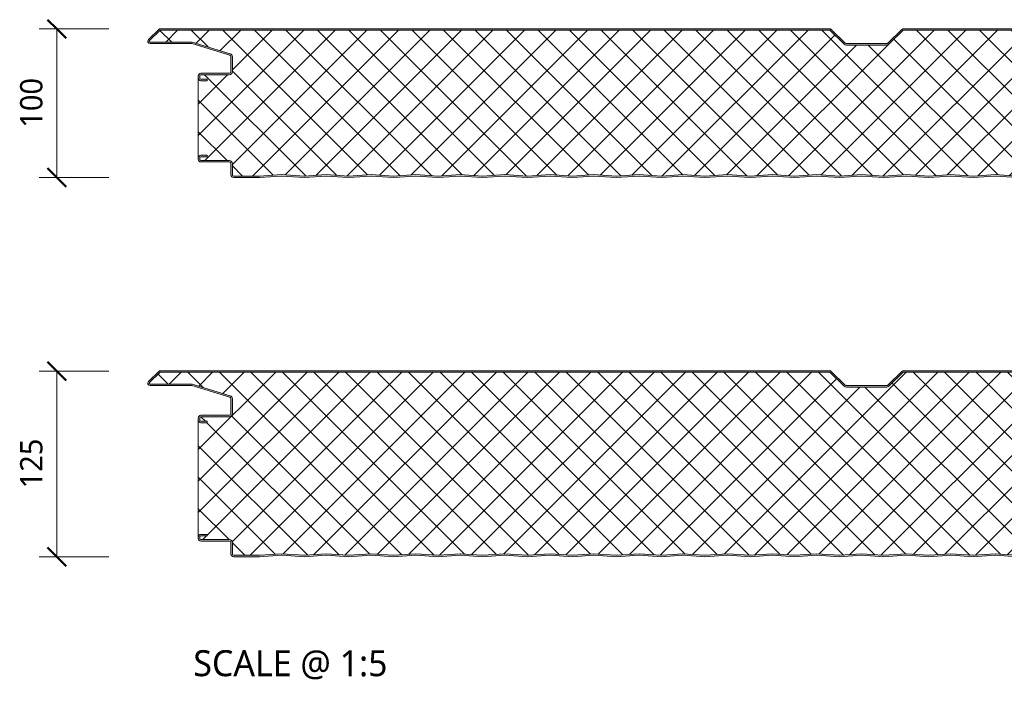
# Model space of a CAD drawing. Header units: millimetres. Extents: x 12686 to 20863, y -5950 to 1224.
# Tile 1 of 10: x 12686 to 13349, y -5950 to -5503. Entities that reach past the tile are written whole.
import ezdxf

# ---------------------------------------------------------------- set-up
doc = ezdxf.new("R2010")
doc.units = ezdxf.units.MM
for name, color, linetype, lineweight in [('A-ANNO-DIMS', 211, 'Continuous', 9), ('A-ANNO-DIMS-5', 211, 'Continuous', 9), ('A-DETL-GENF', 92, 'Continuous', 13), ('G-ANNO-TEXT', 231, 'Continuous', 9)]:
    doc.layers.add(name, color=color, linetype=linetype, lineweight=lineweight)
doc.styles.add('Yu Gothic', font='Yu Gothic.ttf', dxfattribs={"height": 15})
doc.styles.add('Yu Gothic_1', font='Yu Gothic.ttf', dxfattribs={"height": 17.5})
doc.dimstyles.new('Diagonal', dxfattribs={"dimscale": 304.8, "dimtxt": 17.413553, "dimasz": 0.04101, "dimexe": 0.03937, "dimexo": 0.024606, "dimgap": 0.024606, "dimtad": 1, "dimdec": 0, "dimzin": 0, "dimdsep": 46, "dimtxsty": 'Yu Gothic', "dimblk1": 'OBLIQUE', "dimblk2": 'OBLIQUE', "dimsah": 1, "dimcen": 0.09, "dimazin": 0, "dimtfac": 1, "dimtdec": 4, "dimtix": 1, "dimtmove": 0, "dimatfit": 3, "dimfxl": 1, "dimtvp": 1, "dimtfill": 1, "dimtolj": 1, "dimtzin": 0, "dimarcsym": 2})

# ---------------------------------------------------------------- blocks, each defined once
blk = doc.blocks.new('HFX 1000 - 1 RIB - SATINLINE - HFX 1000 100mm - 1 RIB - SATINLINE-4428274-ALL PANELS 3')
at = {"layer": 'A-DETL-GENF'}
h = blk.add_hatch(color=256, dxfattribs=at)
h.paths.add_polyline_path([(619.08, -0.04), (634.93, 0.97), (649.57, -0.01), (664.01, 0.96), (678.87, -0.04), (694.37, 0.99), (709.28, -0.01), (724.37, 0.99), (739.14, 0), (754.09, 0.99), (769, -0.01), (784.37, 0.97), (799.28, -0.03), (814.93, 0.97), (829.57, -0.01), (844.01, 0.96), (858.87, -0.04), (874.65, 0.97), (889.28, -0.01), (904.37, 0.99), (919.14, 0), (934.09, 0.99), (949, -0.01), (964.09, 0.99), (979.2, 0), (996.6, 0.05), (997, 0.19), (997.27, 0.34), (997.57, 0.63), (997.82, 1), (997.96, 1.43), (998, 1.86), (998, 5.96), (997.9, 6.52), (997.76, 6.86), (997.48, 7.23), (997, 7.57), (993.22, 9.75), (992.73, 9.94), (992.32, 9.99), (978.89, 10.04), (978.6, 10.16), (978.35, 10.35), (978.16, 10.59), (978.04, 10.88), (978, 11.19), (978, 13.19), (977.94, 13.66), (977.76, 14.09), (977.48, 14.47), (977, 14.79), (976.67, 14.93), (975.92, 14.99), (972, 14.99), (972, 13.99), (976.41, 13.97), (976.77, 13.76), (976.98, 13.4), (977, 13.19), (977, 11.19), (977.08, 10.63), (977.3, 10.09), (977.65, 9.64), (978.1, 9.29), (978.63, 9.07), (979.2, 8.99), (992.54, 8.99), (996.77, 6.52), (996.98, 6.16), (997, 5.96), (996.98, 1.61), (996.8, 1.27), (996.49, 1.05), (996.12, 1), (978.1, 1.05), (964, 2), (948.86, 1), (934, 2), (919.14, 1), (904.28, 2), (889.28, 0.99), (874.28, 2), (858.45, 0.99), (844.01, 1.96), (829.57, 0.99), (814.57, 2), (799, 0.99), (784, 2), (768.86, 1), (754, 2), (739.14, 1), (724.28, 2), (709.14, 1), (694.28, 2), (678.45, 0.99), (664.01, 1.96), (649.57, 0.99), (634.57, 2), (618.87, 0.97), (604.14, 1.96), (589.7, 0.99), (574.7, 2), (559.14, 0.99), (544.14, 2), (529, 1), (514.14, 2), (499.28, 1), (484.42, 2), (469.28, 1), (454.42, 2), (438.94, 0.97), (424.14, 1.96), (409.35, 0.97), (394, 2), (379.14, 1), (364.28, 2), (349.28, 0.99), (334.28, 2), (318.45, 0.99), (304.01, 1.96), (289.57, 0.99), (274.57, 2), (259.08, 0.96), (244.14, 1.96), (229.7, 0.99), (214.7, 2), (199, 1), (184.14, 2), (169, 1), (154.14, 2), (139.28, 1), (124.42, 2), (109.42, 0.99), (94.42, 2), (78.94, 0.97), (64.14, 1.96), (48.97, 1), (34, 2), (19.11, 1), (1.59, 1.02), (1.23, 1.23), (1.03, 1.59), (1, 1.8), (1, 9.3), (0.93, 9.86), (0.71, 10.4), (0.36, 10.85), (-0.1, 11.2), (-0.63, 11.42), (-1.2, 11.5), (-20.41, 11.52), (-20.77, 11.73), (-20.97, 12.09), (-21, 12.3), (-20.97, 13.4), (-20.77, 13.76), (-20.41, 13.97), (-20.2, 14), (-16, 14), (-16, 15), (-20.41, 14.97), (-20.67, 14.93), (-21.1, 14.75), (-21.47, 14.47), (-21.76, 14.1), (-21.94, 13.66), (-22, 13.2), (-21.98, 12.18), (-21.9, 11.73), (-21.76, 11.4), (-21.47, 11.02), (-21, 10.7), (-20.67, 10.56), (-20.2, 10.5), (-0.89, 10.45), (-0.6, 10.33), (-0.35, 10.14), (-0.16, 9.9), (-0.04, 9.61), (0, 9.3), (0, 1.8), (0.06, 1.33), (0.36, 0.75), (0.53, 0.52), (1, 0.2), (1.33, 0.06), (1.8, 0), (19.14, 0), (34.05, 1), (49.35, -0.03), (64.14, 0.96), (79, -0.04), (94.51, 0.99), (109.42, -0.01), (124.51, 0.99), (139.28, 0), (154.23, 0.99), (169.14, -0.01), (184.51, 0.97), (199.42, -0.03), (214.79, 0.99), (229.7, -0.01), (244.16, 0.96), (259.08, -0.04), (274.65, 0.99), (289.57, -0.01), (304.01, 0.96), (318.87, -0.04), (334.37, 0.99), (349.28, -0.01), (364.37, 0.99), (379.14, 0), (394.09, 0.99), (409.35, -0.03), (424.14, 0.96), (439, -0.04), (454.51, 0.99), (469.72, 0.01), (484.76, 0.98), (499.28, 0), (514.23, 0.99), (529.14, -0.01), (544.51, 0.97), (559.42, -0.03), (575.07, 0.97), (589.7, -0.01), (604.16, 0.96), (618.74, -0.02)])
h.paths.add_polyline_path([(-20.2, 65.19), (-16, 65.19), (-16, 66.19), (-20.41, 66.22), (-20.77, 66.42), (-20.97, 66.78), (-21, 66.99), (-20.97, 68.6), (-20.77, 68.96), (-20.41, 69.16), (-20.2, 69.19), (-1.2, 69.19), (-0.63, 69.26), (-0.1, 69.48), (0.36, 69.83), (0.71, 70.29), (0.93, 70.82), (1, 71.39), (1, 81.26), (0.93, 81.81), (0.72, 82.33), (0.39, 82.78), (-0.05, 83.13), (-0.56, 83.36), (-26.2, 91.19), (-54.54, 91.21), (-54.82, 91.36), (-54.97, 91.61), (-54.99, 91.86), (-54.88, 92.13), (-54.49, 92.54), (-47.66, 99.19), (402.99, 99.19), (412.62, 89.81), (413.07, 89.47), (413.59, 89.26), (414.15, 89.19), (441.17, 89.19), (441.73, 89.26), (442.26, 89.47), (442.71, 89.81), (452.34, 99.19), (902.99, 99.19), (912.62, 89.81), (913.07, 89.47), (913.59, 89.26), (914.15, 89.19), (951.41, 89.16), (951.77, 88.96), (951.98, 88.6), (952, 88.39), (952, 81.39), (952.08, 80.82), (952.3, 80.29), (952.65, 79.83), (953.1, 79.48), (953.63, 79.26), (954.2, 79.19), (963.35, 79.19), (963.67, 78.83), (964.07, 78.55), (964.52, 78.38), (965, 78.32), (965.48, 78.38), (965.93, 78.55), (966.33, 78.83), (966.65, 79.19), (996.41, 79.16), (996.77, 78.96), (996.98, 78.6), (997, 78.39), (996.98, 74.02), (996.77, 73.66), (996.6, 73.54), (992.54, 71.19), (979.2, 71.19), (978.63, 71.11), (978.1, 70.9), (977.65, 70.55), (977.3, 70.09), (977.08, 69.56), (977, 68.99), (976.98, 66.78), (976.77, 66.42), (976.41, 66.22), (976.2, 66.19), (972, 66.19), (972, 65.19), (976.2, 65.19), (976.67, 65.25), (977.1, 65.43), (977.48, 65.72), (977.76, 66.09), (977.94, 66.52), (978, 66.99), (978.04, 69.3), (978.16, 69.59), (978.35, 69.84), (978.63, 70.04), (978.89, 70.15), (979.2, 70.19), (992.73, 70.24), (992.79, 70.25), (993.22, 70.43), (997.1, 72.67), (997.48, 72.96), (997.76, 73.33), (997.94, 73.76), (998, 74.23), (998, 78.39), (997.94, 78.86), (997.76, 79.29), (997.48, 79.66), (997, 79.99), (996.63, 80.13), (996.04, 80.19), (966.65, 80.14), (966.33, 80.04), (965.76, 79.67), (965.38, 79.4), (964.92, 79.33), (964.48, 79.47), (963.67, 80.04), (963.32, 80.15), (962.95, 80.19), (953.89, 80.23), (953.6, 80.35), (953.35, 80.54), (953.16, 80.79), (953.04, 81.08), (953, 81.39), (953, 88.39), (952.94, 88.86), (952.65, 89.44), (952.48, 89.66), (952, 89.99), (951.67, 90.13), (951.2, 90.19), (913.85, 90.23), (913.56, 90.35), (913.04, 90.79), (903.63, 99.9), (903.37, 100.03), (902.99, 100.15), (902.66, 100.19), (452.34, 100.15), (452.05, 100.07), (451.68, 99.88), (451.41, 99.68), (441.73, 90.33), (441.38, 90.22), (441.17, 90.19), (413.85, 90.23), (413.44, 90.44), (413, 90.83), (403.68, 99.86), (403.44, 100), (402.99, 100.15), (402.66, 100.19), (-47.66, 100.15), (-47.79, 100.13), (-48.22, 99.96), (-48.7, 99.58), (-55.75, 92.64), (-55.91, 92.3), (-55.99, 91.93), (-55.98, 91.55), (-55.88, 91.19), (-55.7, 90.86), (-55.44, 90.58), (-55.13, 90.37), (-54.54, 90.21), (-53.99, 90.19), (-26.2, 90.14), (-0.56, 82.27), (-0.33, 82.09), (-0.15, 81.84), (-0.04, 81.56), (0, 81.26), (-0.04, 71.08), (-0.16, 70.79), (-0.35, 70.54), (-0.63, 70.34), (-0.89, 70.23), (-1.21, 70.19), (-20.41, 70.16), (-20.67, 70.13), (-21.1, 69.95), (-21.47, 69.66), (-21.8, 69.19), (-21.94, 68.86), (-22, 68.39), (-22, 66.99), (-21.94, 66.52), (-21.76, 66.09), (-21.47, 65.72), (-21.1, 65.43), (-20.67, 65.25)])
h = blk.add_hatch(dxfattribs=at)
h.set_pattern_fill('FP_3', color=256, style=0, pattern_type=2)
h.set_pattern_definition([(45, (-12828.428, 5609.747), (-10.606602, 10.606602), []), (135, (-12828.428, 5609.747), (-10.606602, -10.606602), [])])
h.paths.add_polyline_path([(619.08, 0.96), (634.57, 2), (649.57, 0.99), (664.01, 1.96), (678.87, 0.96), (694.28, 2), (709.28, 0.99), (724.28, 2), (739.14, 1), (754, 2), (769, 0.99), (784, 2), (799.28, 0.97), (814.57, 2), (829.57, 0.99), (844.01, 1.96), (858.87, 0.96), (874.28, 2), (889.28, 0.99), (904.28, 2), (919.14, 1), (934, 2), (949, 0.99), (964, 2), (978.9, 1), (996.49, 1.05), (996.8, 1.27), (996.91, 1.43), (997, 1.8), (997, 5.96), (996.9, 6.36), (996.6, 6.65), (992.54, 8.99), (979.2, 8.99), (978.63, 9.07), (978.1, 9.29), (977.65, 9.64), (977.3, 10.09), (977.08, 10.63), (977, 11.19), (977, 13.19), (976.9, 13.59), (976.6, 13.89), (976.2, 13.99), (972, 13.99), (972, 14.99), (976.2, 14.99), (976.67, 14.93), (977.1, 14.75), (977.48, 14.47), (977.76, 14.09), (977.94, 13.66), (978, 13.19), (978, 66.99), (977.94, 66.52), (977.76, 66.09), (977.48, 65.72), (977.1, 65.43), (976.67, 65.25), (976.2, 65.19), (972, 65.19), (972, 66.19), (976.41, 66.22), (976.77, 66.42), (976.9, 66.59), (977, 66.99), (977, 68.99), (977.08, 69.56), (977.3, 70.09), (977.65, 70.55), (978.1, 70.9), (978.63, 71.11), (979.2, 71.19), (992.54, 71.19), (996.77, 73.66), (996.9, 73.83), (997, 74.23), (997, 78.39), (996.9, 78.79), (996.6, 79.08), (996.2, 79.19), (966.65, 79.19), (966.33, 78.83), (965.93, 78.55), (965.48, 78.38), (965, 78.32), (964.52, 78.38), (964.07, 78.55), (963.67, 78.83), (963.35, 79.19), (954.2, 79.19), (953.63, 79.26), (953.1, 79.48), (952.65, 79.83), (952.3, 80.29), (952.08, 80.82), (952, 81.39), (952, 88.39), (951.9, 88.79), (951.6, 89.08), (951.2, 89.19), (914.15, 89.19), (913.59, 89.26), (913.07, 89.47), (912.62, 89.81), (902.99, 99.19), (452.34, 99.19), (442.71, 89.81), (442.26, 89.47), (441.73, 89.26), (441.17, 89.19), (414.15, 89.19), (413.59, 89.26), (413.07, 89.47), (412.62, 89.81), (402.99, 99.19), (-47.66, 99.19), (-54.91, 92.11), (-54.97, 91.98), (-54.95, 91.56), (-54.79, 91.34), (-54.54, 91.21), (-54.4, 91.19), (-26.2, 91.19), (-0.56, 83.36), (-0.05, 83.13), (0.39, 82.78), (0.72, 82.33), (0.93, 81.81), (1, 81.26), (1, 71.39), (0.93, 70.82), (0.71, 70.29), (0.36, 69.83), (-0.1, 69.48), (-0.63, 69.26), (-1.2, 69.19), (-20.41, 69.16), (-20.77, 68.96), (-20.89, 68.79), (-21, 68.39), (-21, 66.99), (-20.89, 66.59), (-20.6, 66.3), (-20.2, 66.19), (-16, 66.19), (-16, 65.19), (-20.2, 65.19), (-20.67, 65.25), (-21.1, 65.43), (-21.47, 65.72), (-21.76, 66.09), (-21.94, 66.52), (-22, 66.99), (-22, 13.2), (-21.94, 13.66), (-21.76, 14.1), (-21.47, 14.47), (-21.1, 14.75), (-20.67, 14.93), (-20.2, 15), (-16, 15), (-16, 14), (-20.41, 13.97), (-20.77, 13.76), (-20.89, 13.6), (-21, 13.2), (-21, 12.3), (-20.89, 11.9), (-20.6, 11.6), (-20.2, 11.5), (-1.2, 11.5), (-0.63, 11.42), (-0.1, 11.2), (0.36, 10.85), (0.71, 10.4), (0.93, 9.86), (1, 9.3), (1, 1.8), (1.11, 1.4), (1.4, 1.1), (1.8, 1), (19.11, 1), (34, 2), (49.35, 0.97), (64.14, 1.96), (79, 0.96), (94.42, 2), (109.42, 0.99), (124.42, 2), (139.28, 1), (154.14, 2), (169.14, 0.99), (184.14, 2), (199.42, 0.97), (214.7, 2), (229.7, 0.99), (244.14, 1.96), (259.08, 0.96), (274.57, 2), (289.57, 0.99), (304.01, 1.96), (318.87, 0.96), (334.28, 2), (349.28, 0.99), (364.28, 2), (379.14, 1), (394, 2), (409.35, 0.97), (424.14, 1.96), (439, 0.96), (454.42, 2), (469.42, 0.99), (484.42, 2), (499.28, 1), (514.14, 2), (529.14, 0.99), (544.14, 2), (559.42, 0.97), (574.7, 2), (589.7, 0.99), (604.14, 1.96)])
for p, q in [((-48.59, 99.68), (-55.51, 92.94)), ((202.66, 100.19), (-47.33, 100.19)), ((402.66, 100.19), (202.66, 100.19)), ((413.32, 90.53), (403.92, 99.68)), ((451.41, 99.68), (442.01, 90.53)), ((652.66, 100.19), (452.66, 100.19)), ((-47.66, 99.19), (-54.82, 92.22)), ((202.66, 99.19), (-47.66, 99.19)), ((402.99, 99.19), (202.66, 99.19)), ((412.62, 89.81), (402.99, 99.19)), ((452.34, 99.19), (442.71, 89.81)), ((652.66, 99.19), (452.34, 99.19)), ((-54.4, 91.19), (-26.2, 91.19)), ((-54.4, 90.19), (-26.35, 90.19)), ((-26.35, 90.19), (-0.85, 82.41)), ((-26.2, 91.19), (-0.56, 83.36)), ((441.17, 90.19), (414.15, 90.19)), ((441.17, 89.19), (414.15, 89.19)), ((0, 81.26), (0, 71.39)), ((1, 81.26), (1, 71.39)), ((-22, 68.39), (-22, 66.99)), ((-22, 66.99), (-22, 13.2)), ((-21, 68.39), (-21, 66.99)), ((-1.2, 70.19), (-20.2, 70.19)), ((-1.2, 69.19), (-20.2, 69.19)), ((-20.2, 66.19), (-16, 66.19)), ((-16, 65.19), (-20.2, 65.19)), ((-16, 66.19), (-16, 65.19)), ((-20.2, 15), (-16, 15)), ((-16, 14), (-20.2, 14)), ((-16, 15), (-16, 14)), ((-22, 13.2), (-22, 12.3)), ((-21, 13.2), (-21, 12.3)), ((-20.2, 11.5), (-1.2, 11.5)), ((-20.2, 10.5), (-1.2, 10.5)), ((0, 9.3), (0, 1.8)), ((1, 9.3), (1, 1.8)), ((1.8, 1), (19.11, 1)), ((19.11, 1), (34, 2)), ((19.14, 0), (34, 1)), ((34, 2), (49.35, 0.97)), ((34, 1), (49.35, -0.03)), ((49.35, 0.97), (64.14, 1.96)), ((49.35, -0.03), (64.14, 0.96)), ((64.14, 1.96), (79, 0.96)), ((64.14, 0.96), (79, -0.04)), ((79, 0.96), (94.42, 2)), ((79, -0.04), (94.42, 1)), ((94.42, 2), (109.42, 0.99)), ((94.42, 1), (109.42, -0.01)), ((109.42, 0.99), (124.42, 2)), ((109.42, -0.01), (124.42, 1)), ((124.42, 2), (139.28, 1)), ((124.42, 1), (139.28, 0)), ((139.28, 1), (154.14, 2)), ((139.28, 0), (154.14, 1)), ((154.14, 2), (169.14, 0.99)), ((154.14, 1), (169.14, -0.01)), ((169.14, 0.99), (184.14, 2)), ((169.14, -0.01), (184.14, 1)), ((184.14, 2), (199.42, 0.97)), ((184.14, 1), (199.42, -0.03)), ((199.42, 0.97), (214.7, 2)), ((199.42, -0.03), (214.7, 1)), ((214.7, 2), (229.7, 0.99)), ((214.7, 1), (229.7, -0.01)), ((229.7, 0.99), (244.14, 1.96)), ((229.7, -0.01), (244.14, 0.96)), ((244.14, 1.96), (259.08, 0.96)), ((244.14, 0.96), (259.08, -0.04)), ((259.08, 0.96), (274.57, 2)), ((259.08, -0.04), (274.57, 1)), ((274.57, 2), (289.57, 0.99)), ((274.57, 1), (289.57, -0.01)), ((289.57, 0.99), (304.01, 1.96)), ((289.57, -0.01), (304.01, 0.96)), ((304.01, 1.96), (318.87, 0.96)), ((304.01, 0.96), (318.87, -0.04)), ((318.87, 0.96), (334.28, 2)), ((318.87, -0.04), (334.28, 1)), ((334.28, 2), (349.28, 0.99)), ((334.28, 1), (349.28, -0.01)), ((349.28, 0.99), (364.28, 2)), ((349.28, -0.01), (364.28, 1)), ((364.28, 2), (379.14, 1)), ((364.28, 1), (379.14, 0)), ((379.14, 1), (394, 2)), ((379.14, 0), (394, 1)), ((394, 2), (409.35, 0.97)), ((394, 1), (409.35, -0.03)), ((409.35, 0.97), (424.14, 1.96)), ((409.35, -0.03), (424.14, 0.96)), ((424.14, 1.96), (439, 0.96)), ((424.14, 0.96), (439, -0.04)), ((439, 0.96), (454.42, 2)), ((439, -0.04), (454.42, 1)), ((454.42, 2), (469.42, 0.99)), ((454.42, 1), (469.42, -0.01)), ((469.42, 0.99), (484.42, 2)), ((469.42, -0.01), (484.42, 1)), ((484.42, 2), (499.28, 1)), ((484.42, 1), (499.28, 0)), ((499.28, 1), (514.14, 2)), ((499.28, 0), (514.14, 1)), ((514.14, 2), (529.14, 0.99)), ((514.14, 1), (529.14, -0.01)), ((1.8, 0), (19.14, 0))]:
    blk.add_line(p, q, dxfattribs=at)
for centre, radius, start, end in [((-47.33, 98.39), 1.8, 90, 134.24149), ((402.66, 98.39), 1.8, 45.75851, 90), ((452.66, 98.39), 1.8, 90, 134.24149), ((-54.4, 91.79), 1.6, 134.24149, 270), ((-54.4, 91.79), 0.6, 134.24149, 270), ((414.15, 91.39), 2.2, 225.75851, 270), ((414.15, 91.39), 1.2, 225.75851, 270), ((441.17, 91.39), 1.2, 270, 314.24149), ((441.17, 91.39), 2.2, 270, 314.24149), ((-1.2, 81.26), 1.2, 0, 73.02327), ((-1.2, 81.26), 2.2, 0, 73.02327), ((-20.2, 68.39), 1.8, 90, 180), ((-20.2, 66.99), 1.8, 180, 270), ((-20.2, 68.39), 0.8, 90, 180), ((-20.2, 68.39), 0.8, 150, 180), ((-20.2, 66.99), 0.8, 180, 210), ((-20.2, 66.99), 0.8, 180, 270), ((-1.2, 71.39), 1.2, 270, 0), ((-1.2, 71.39), 2.2, 270, 0), ((-20.2, 13.2), 1.8, 90, 180), ((-20.2, 13.2), 0.8, 90, 180), ((-20.2, 13.2), 0.8, 150, 180), ((-20.2, 12.3), 1.8, 180, 270), ((-20.2, 12.3), 0.8, 180, 210), ((-20.2, 12.3), 0.8, 180, 270), ((-1.2, 9.3), 2.2, 0, 90), ((-1.2, 9.3), 1.2, 0, 90), ((1.8, 1.8), 1.8, 180, 270), ((1.8, 1.8), 0.8, 180, 210), ((1.8, 1.8), 0.8, 180, 270)]:
    blk.add_arc(centre, radius, start, end, dxfattribs=at)
blk = doc.blocks.new('HFX 1000 - 1 RIB - SATINLINE - HFX 1000 125mm - 1 RIB - SATINLINE-4428276-ALL PANELS 3')
at = {"layer": 'A-DETL-GENF'}
h = blk.add_hatch(color=256, dxfattribs=at)
h.paths.add_polyline_path([(619.08, -0.04), (634.93, 0.97), (649.57, -0.01), (664.01, 0.96), (678.87, -0.04), (694.37, 0.99), (709.28, -0.01), (724.37, 0.99), (739.14, 0), (754.09, 0.99), (769, -0.01), (784.37, 0.97), (799.28, -0.03), (814.93, 0.97), (829.57, -0.01), (844.01, 0.96), (858.87, -0.04), (874.65, 0.97), (889.28, -0.01), (904.37, 0.99), (919.19, 0), (934.09, 0.99), (949, -0.01), (964.09, 0.99), (979.2, 0), (996.6, 0.05), (997, 0.19), (997.27, 0.34), (997.57, 0.63), (997.82, 1), (997.96, 1.43), (998, 1.86), (998, 5.96), (997.9, 6.52), (997.76, 6.86), (997.48, 7.23), (997, 7.57), (993.22, 9.75), (992.73, 9.94), (992.32, 9.99), (978.89, 10.04), (978.6, 10.16), (978.35, 10.35), (978.16, 10.59), (978.04, 10.88), (978, 11.19), (978, 13.19), (977.94, 13.66), (977.76, 14.09), (977.48, 14.47), (977, 14.79), (976.67, 14.93), (975.92, 14.99), (972, 14.99), (972, 13.99), (976.41, 13.97), (976.77, 13.76), (976.98, 13.4), (977, 13.19), (977, 11.19), (977.08, 10.63), (977.3, 10.09), (977.65, 9.64), (978.1, 9.29), (978.63, 9.07), (979.2, 8.99), (992.54, 8.99), (996.77, 6.52), (996.98, 6.16), (997, 5.96), (996.98, 1.61), (996.8, 1.27), (996.49, 1.05), (996.12, 1), (978.1, 1.05), (964, 2), (948.86, 1), (934, 2), (919.14, 1), (904.28, 2), (889.28, 0.99), (874.28, 2), (858.45, 0.99), (844.01, 1.96), (829.57, 0.99), (814.57, 2), (799, 0.99), (784, 2), (768.86, 1), (754, 2), (739.14, 1), (724.28, 2), (709.14, 1), (694.28, 2), (678.45, 0.99), (664.01, 1.96), (649.57, 0.99), (634.57, 2), (618.87, 0.97), (604.14, 1.96), (589.7, 0.99), (574.7, 2), (559.14, 0.99), (544.14, 2), (529, 1), (514.14, 2), (499.28, 1), (484.42, 2), (469.28, 1), (454.42, 2), (438.94, 0.97), (424.14, 1.96), (409, 0.99), (394, 2), (379.14, 1), (364.28, 2), (349.28, 0.99), (334.28, 2), (318.45, 0.99), (304.01, 1.96), (289.57, 0.99), (274.57, 2), (259.08, 0.96), (244.14, 1.96), (229.7, 0.99), (214.7, 2), (199, 1), (184.14, 2), (169, 1), (154.14, 2), (139.28, 1), (124.42, 2), (109.42, 0.99), (94.42, 2), (78.94, 0.97), (64.14, 1.96), (48.97, 1), (34, 2), (19.11, 1), (1.59, 1.02), (1.23, 1.23), (1.03, 1.59), (1, 1.8), (1, 9.3), (0.93, 9.86), (0.71, 10.4), (0.36, 10.85), (-0.1, 11.2), (-0.63, 11.42), (-1.2, 11.5), (-20.41, 11.52), (-20.77, 11.73), (-20.97, 12.09), (-21, 12.3), (-20.97, 13.4), (-20.77, 13.76), (-20.41, 13.97), (-20.2, 14), (-16, 14), (-16, 15), (-20.41, 14.97), (-20.67, 14.93), (-21.1, 14.75), (-21.47, 14.47), (-21.76, 14.1), (-21.94, 13.66), (-22, 13.2), (-21.98, 12.18), (-21.9, 11.73), (-21.76, 11.4), (-21.47, 11.02), (-21, 10.7), (-20.67, 10.56), (-20.2, 10.5), (-0.89, 10.45), (-0.6, 10.33), (-0.35, 10.14), (-0.1, 9.75), (-0.04, 9.61), (0, 9.3), (0.02, 1.68), (0.11, 1.22), (0.24, 0.9), (0.53, 0.52), (1, 0.2), (1.33, 0.06), (1.8, 0), (19.14, 0), (34.05, 1), (49.35, -0.03), (64.14, 0.96), (79, -0.04), (94.51, 0.99), (109.42, -0.01), (124.51, 0.99), (139.28, 0), (154.23, 0.99), (169.14, -0.01), (184.51, 0.97), (199.42, -0.03), (214.79, 0.99), (229.7, -0.01), (244.16, 0.96), (259.08, -0.04), (274.65, 0.99), (289.57, -0.01), (304.01, 0.96), (318.87, -0.04), (334.37, 0.99), (349.28, -0.01), (364.37, 0.99), (379.14, 0), (394.09, 0.99), (409.35, -0.03), (424.14, 0.96), (439, -0.04), (454.51, 0.99), (469.66, 0.01), (484.69, 0.98), (499.65, 0.03), (514.23, 0.99), (529.14, -0.01), (544.51, 0.97), (559.42, -0.03), (575.07, 0.97), (589.7, -0.01), (604.16, 0.96), (618.81, -0.02)])
h.paths.add_polyline_path([(-16, 90.19), (-16, 91.19), (-20.41, 91.22), (-20.77, 91.42), (-20.97, 91.78), (-21, 91.99), (-20.97, 93.6), (-20.77, 93.96), (-20.41, 94.16), (-20.2, 94.19), (-1.2, 94.19), (-0.63, 94.26), (-0.1, 94.48), (0.36, 94.83), (0.71, 95.29), (0.93, 95.82), (1, 96.39), (1, 106.26), (0.93, 106.81), (0.72, 107.33), (0.39, 107.78), (-0.05, 108.13), (-0.56, 108.36), (-26.2, 116.19), (-54.54, 116.21), (-54.82, 116.36), (-54.95, 116.56), (-54.99, 116.86), (-54.88, 117.13), (-54.67, 117.36), (-47.66, 124.19), (402.99, 124.19), (412.62, 114.81), (413.07, 114.47), (413.59, 114.26), (414.15, 114.19), (441.17, 114.19), (441.73, 114.26), (442.26, 114.47), (442.71, 114.81), (452.34, 124.19), (902.99, 124.19), (912.62, 114.81), (913.07, 114.47), (913.59, 114.26), (914.15, 114.19), (951.41, 114.16), (951.77, 113.96), (951.98, 113.6), (952, 113.39), (952, 106.39), (952.08, 105.82), (952.3, 105.29), (952.65, 104.83), (953.1, 104.48), (953.63, 104.26), (954.2, 104.19), (963.35, 104.19), (963.67, 103.83), (964.07, 103.55), (964.52, 103.38), (965, 103.32), (965.48, 103.38), (965.93, 103.55), (966.33, 103.83), (966.65, 104.19), (996.41, 104.16), (996.77, 103.96), (996.98, 103.6), (997, 103.39), (996.98, 99.02), (996.77, 98.66), (996.6, 98.54), (992.54, 96.19), (979.2, 96.19), (978.63, 96.11), (978.1, 95.9), (977.65, 95.55), (977.3, 95.09), (977.08, 94.56), (977, 93.99), (976.98, 91.78), (976.77, 91.42), (976.41, 91.22), (976.2, 91.19), (972, 91.19), (972, 90.19), (976.2, 90.19), (976.67, 90.25), (977.1, 90.43), (977.48, 90.72), (977.76, 91.09), (977.94, 91.52), (978, 91.99), (978.04, 94.3), (978.16, 94.59), (978.35, 94.84), (978.63, 95.04), (978.89, 95.15), (979.2, 95.19), (992.73, 95.24), (992.79, 95.25), (993.22, 95.43), (997.1, 97.67), (997.48, 97.96), (997.76, 98.33), (997.94, 98.76), (998, 99.23), (998, 103.39), (997.94, 103.86), (997.76, 104.29), (997.48, 104.66), (997, 104.99), (996.63, 105.13), (996.04, 105.19), (966.7, 105.15), (966.36, 105.05), (965.76, 104.67), (965.38, 104.4), (964.92, 104.33), (964.47, 104.47), (963.68, 105.04), (963.32, 105.15), (962.95, 105.19), (953.89, 105.23), (953.43, 105.48), (953.35, 105.54), (953.1, 105.94), (953.04, 106.08), (953, 106.39), (953, 113.39), (952.94, 113.86), (952.65, 114.44), (952.48, 114.66), (952, 114.99), (951.67, 115.13), (951.2, 115.19), (913.85, 115.23), (913.56, 115.35), (913.07, 115.77), (903.6, 124.92), (903.39, 125.02), (902.99, 125.15), (902.66, 125.19), (452.34, 125.15), (452.1, 125.09), (451.77, 124.95), (451.41, 124.68), (441.73, 115.33), (441.33, 115.21), (441.17, 115.19), (413.85, 115.23), (413.56, 115.35), (413.04, 115.8), (403.59, 124.93), (403.36, 125.03), (402.99, 125.15), (402.66, 125.19), (-47.66, 125.15), (-47.79, 125.13), (-48.22, 124.96), (-48.59, 124.68), (-55.75, 117.64), (-55.95, 117.11), (-55.98, 116.7), (-55.98, 116.55), (-55.88, 116.19), (-55.7, 115.86), (-55.44, 115.58), (-55.13, 115.37), (-54.54, 115.21), (-53.99, 115.19), (-26.2, 115.14), (-0.56, 107.27), (-0.33, 107.09), (-0.15, 106.84), (-0.04, 106.56), (0, 106.26), (-0.04, 96.08), (-0.16, 95.79), (-0.35, 95.54), (-0.6, 95.35), (-0.89, 95.23), (-1.2, 95.19), (-20.2, 95.19), (-20.67, 95.13), (-21.25, 94.83), (-21.47, 94.66), (-21.8, 94.19), (-21.94, 93.86), (-22, 93.39), (-22, 91.99), (-21.94, 91.52), (-21.76, 91.09), (-21.47, 90.72), (-21.1, 90.43), (-20.67, 90.25), (-20.2, 90.19), (-18.41, 90.19)])
h = blk.add_hatch(dxfattribs=at)
h.set_pattern_fill('FP_4', color=256, style=0, pattern_type=2)
h.set_pattern_definition([(45, (-12828.428, 5865.043), (-10.606602, 10.606602), []), (135, (-12828.428, 5865.043), (-10.606602, -10.606602), [])])
h.paths.add_polyline_path([(619.08, 0.96), (634.57, 2), (649.57, 0.99), (664.01, 1.96), (678.87, 0.96), (694.28, 2), (709.28, 0.99), (724.28, 2), (739.14, 1), (754, 2), (769, 0.99), (784, 2), (799.28, 0.97), (814.57, 2), (829.57, 0.99), (844.01, 1.96), (858.87, 0.96), (874.28, 2), (889.28, 0.99), (904.28, 2), (919.14, 1), (934, 2), (949, 0.99), (964, 2), (978.9, 1), (996.49, 1.05), (996.8, 1.27), (996.91, 1.43), (997, 1.8), (997, 5.96), (996.9, 6.36), (996.6, 6.65), (992.54, 8.99), (979.2, 8.99), (978.63, 9.07), (978.1, 9.29), (977.65, 9.64), (977.3, 10.09), (977.08, 10.63), (977, 11.19), (977, 13.19), (976.9, 13.59), (976.6, 13.89), (976.2, 13.99), (972, 13.99), (972, 14.99), (976.2, 14.99), (976.67, 14.93), (977.1, 14.75), (977.48, 14.47), (977.76, 14.09), (977.94, 13.66), (978, 13.19), (978, 91.99), (977.94, 91.52), (977.76, 91.09), (977.48, 90.72), (977.1, 90.43), (976.67, 90.25), (976.2, 90.19), (972, 90.19), (972, 91.19), (976.41, 91.22), (976.77, 91.42), (976.9, 91.59), (977, 91.99), (977, 93.99), (977.08, 94.56), (977.3, 95.09), (977.65, 95.55), (978.1, 95.9), (978.63, 96.11), (979.2, 96.19), (992.54, 96.19), (996.77, 98.66), (996.9, 98.83), (997, 99.23), (997, 103.39), (996.9, 103.79), (996.6, 104.08), (996.2, 104.19), (966.65, 104.19), (966.33, 103.83), (965.93, 103.55), (965.48, 103.38), (965, 103.32), (964.52, 103.38), (964.07, 103.55), (963.67, 103.83), (963.35, 104.19), (954.2, 104.19), (953.63, 104.26), (953.1, 104.48), (952.65, 104.83), (952.3, 105.29), (952.08, 105.82), (952, 106.39), (952, 113.39), (951.9, 113.79), (951.6, 114.08), (951.2, 114.19), (914.15, 114.19), (913.59, 114.26), (913.07, 114.47), (912.62, 114.81), (902.99, 124.19), (452.34, 124.19), (442.71, 114.81), (442.26, 114.47), (441.73, 114.26), (441.17, 114.19), (414.15, 114.19), (413.59, 114.26), (413.07, 114.47), (412.62, 114.81), (402.99, 124.19), (-47.66, 124.19), (-54.91, 117.11), (-54.97, 116.98), (-54.95, 116.56), (-54.79, 116.34), (-54.54, 116.21), (-54.4, 116.19), (-26.2, 116.19), (-0.56, 108.36), (-0.05, 108.13), (0.39, 107.78), (0.72, 107.33), (0.93, 106.81), (1, 106.26), (1, 96.39), (0.93, 95.82), (0.71, 95.29), (0.35, 94.83), (-0.1, 94.48), (-0.63, 94.26), (-1.2, 94.19), (-20.41, 94.16), (-20.77, 93.96), (-20.89, 93.79), (-21, 93.39), (-21, 91.99), (-20.89, 91.59), (-20.6, 91.3), (-20.2, 91.19), (-16, 91.19), (-16, 90.19), (-20.2, 90.19), (-20.67, 90.25), (-21.1, 90.43), (-21.47, 90.72), (-21.76, 91.09), (-21.94, 91.52), (-22, 91.99), (-22, 13.2), (-21.94, 13.66), (-21.76, 14.1), (-21.47, 14.47), (-21.1, 14.75), (-20.67, 14.93), (-20.2, 15), (-16, 15), (-16, 14), (-20.41, 13.97), (-20.77, 13.76), (-20.89, 13.6), (-21, 13.2), (-21, 12.3), (-20.89, 11.9), (-20.6, 11.6), (-20.2, 11.5), (-1.2, 11.5), (-0.63, 11.42), (-0.1, 11.2), (0.36, 10.85), (0.71, 10.4), (0.93, 9.86), (1, 9.3), (1, 1.8), (1.11, 1.4), (1.4, 1.1), (1.8, 1), (19.11, 1), (34, 2), (49.35, 0.97), (64.14, 1.96), (79, 0.96), (94.42, 2), (109.42, 0.99), (124.42, 2), (139.28, 1), (154.14, 2), (169.14, 0.99), (184.14, 2), (199.42, 0.97), (214.7, 2), (229.7, 0.99), (244.14, 1.96), (259.08, 0.96), (274.57, 2), (289.57, 0.99), (304.01, 1.96), (318.87, 0.96), (334.28, 2), (349.28, 0.99), (364.28, 2), (379.14, 1), (394, 2), (409.35, 0.97), (424.14, 1.96), (439, 0.96), (454.42, 2), (469.42, 0.99), (484.42, 2), (499.28, 1), (514.14, 2), (529.14, 0.99), (544.14, 2), (559.42, 0.97), (574.7, 2), (589.7, 0.99), (604.14, 1.96)])
for p, q in [((-48.59, 124.68), (-55.51, 117.94)), ((-47.66, 124.19), (-54.82, 117.22)), ((202.66, 124.19), (-47.66, 124.19)), ((202.66, 125.19), (-47.33, 125.19)), ((402.66, 125.19), (202.66, 125.19)), ((402.99, 124.19), (202.66, 124.19)), ((412.62, 114.81), (402.99, 124.19)), ((413.32, 115.53), (403.92, 124.68)), ((451.41, 124.68), (442.01, 115.53)), ((452.34, 124.19), (442.71, 114.81)), ((652.66, 124.19), (452.34, 124.19)), ((652.66, 125.19), (452.66, 125.19)), ((-54.4, 116.19), (-26.2, 116.19)), ((-54.4, 115.19), (-26.35, 115.19)), ((-26.35, 115.19), (-0.85, 107.41)), ((-26.2, 116.19), (-0.56, 108.36)), ((441.17, 115.19), (414.15, 115.19)), ((441.17, 114.19), (414.15, 114.19)), ((0, 106.26), (0, 96.39)), ((1, 106.26), (1, 96.39)), ((-22, 93.39), (-22, 91.99)), ((-21, 93.39), (-21, 91.99)), ((-1.2, 95.19), (-20.2, 95.19)), ((-1.2, 94.19), (-20.2, 94.19)), ((-22, 91.99), (-22, 13.2)), ((-20.2, 91.19), (-16, 91.19)), ((-16, 90.19), (-20.2, 90.19)), ((-16, 91.19), (-16, 90.19)), ((-20.2, 15), (-16, 15)), ((-16, 14), (-20.2, 14)), ((-16, 15), (-16, 14)), ((-22, 13.2), (-22, 12.3)), ((-21, 13.2), (-21, 12.3)), ((-20.2, 11.5), (-1.2, 11.5)), ((-20.2, 10.5), (-1.2, 10.5)), ((0, 9.3), (0, 1.8)), ((1, 9.3), (1, 1.8)), ((1.8, 1), (19.11, 1)), ((19.11, 1), (34, 2)), ((19.14, 0), (34, 1)), ((34, 2), (49.35, 0.97)), ((34, 1), (49.35, -0.03)), ((49.35, 0.97), (64.14, 1.96)), ((49.35, -0.03), (64.14, 0.96)), ((64.14, 1.96), (79, 0.96)), ((64.14, 0.96), (79, -0.04)), ((79, 0.96), (94.42, 2)), ((79, -0.04), (94.42, 1)), ((94.42, 2), (109.42, 0.99)), ((94.42, 1), (109.42, -0.01)), ((109.42, 0.99), (124.42, 2)), ((109.42, -0.01), (124.42, 1)), ((124.42, 2), (139.28, 1)), ((124.42, 1), (139.28, 0)), ((139.28, 1), (154.14, 2)), ((139.28, 0), (154.14, 1)), ((154.14, 2), (169.14, 0.99)), ((154.14, 1), (169.14, -0.01)), ((169.14, 0.99), (184.14, 2)), ((169.14, -0.01), (184.14, 1)), ((184.14, 2), (199.42, 0.97)), ((184.14, 1), (199.42, -0.03)), ((199.42, 0.97), (214.7, 2)), ((199.42, -0.03), (214.7, 1)), ((214.7, 2), (229.7, 0.99)), ((214.7, 1), (229.7, -0.01)), ((229.7, 0.99), (244.14, 1.96)), ((229.7, -0.01), (244.14, 0.96)), ((244.14, 1.96), (259.08, 0.96)), ((244.14, 0.96), (259.08, -0.04)), ((259.08, 0.96), (274.57, 2)), ((259.08, -0.04), (274.57, 1)), ((274.57, 2), (289.57, 0.99)), ((274.57, 1), (289.57, -0.01)), ((289.57, 0.99), (304.01, 1.96)), ((289.57, -0.01), (304.01, 0.96)), ((304.01, 1.96), (318.87, 0.96)), ((304.01, 0.96), (318.87, -0.04)), ((318.87, 0.96), (334.28, 2)), ((318.87, -0.04), (334.28, 1)), ((334.28, 2), (349.28, 0.99)), ((334.28, 1), (349.28, -0.01)), ((349.28, 0.99), (364.28, 2)), ((349.28, -0.01), (364.28, 1)), ((364.28, 2), (379.14, 1)), ((364.28, 1), (379.14, 0)), ((379.14, 1), (394, 2)), ((379.14, 0), (394, 1)), ((394, 2), (409.35, 0.97)), ((394, 1), (409.35, -0.03)), ((409.35, 0.97), (424.14, 1.96)), ((409.35, -0.03), (424.14, 0.96)), ((424.14, 1.96), (439, 0.96)), ((424.14, 0.96), (439, -0.04)), ((439, 0.96), (454.42, 2)), ((439, -0.04), (454.42, 1)), ((454.42, 2), (469.42, 0.99)), ((454.42, 1), (469.42, -0.01)), ((469.42, 0.99), (484.42, 2)), ((469.42, -0.01), (484.42, 1)), ((484.42, 2), (499.28, 1)), ((484.42, 1), (499.28, 0)), ((499.28, 1), (514.14, 2)), ((499.28, 0), (514.14, 1)), ((514.14, 2), (529.14, 0.99)), ((514.14, 1), (529.14, -0.01)), ((1.8, 0), (19.14, 0))]:
    blk.add_line(p, q, dxfattribs=at)
for centre, radius, start, end in [((-47.33, 123.39), 1.8, 90, 134.24149), ((402.66, 123.39), 1.8, 45.75851, 90), ((452.66, 123.39), 1.8, 90, 134.24149), ((-54.4, 116.79), 1.6, 134.24149, 270), ((-54.4, 116.79), 0.6, 134.24149, 270), ((414.15, 116.39), 2.2, 225.75851, 270), ((414.15, 116.39), 1.2, 225.75851, 270), ((441.17, 116.39), 1.2, 270, 314.24149), ((441.17, 116.39), 2.2, 270, 314.24149), ((-1.2, 106.26), 1.2, 0, 73.02327), ((-1.2, 106.26), 2.2, 0, 73.02327), ((-20.2, 93.39), 1.8, 90, 180), ((-20.2, 93.39), 0.8, 90, 180), ((-20.2, 93.39), 0.8, 150, 180), ((-1.2, 96.39), 1.2, 270, 360), ((-1.2, 96.39), 2.2, 270, 0), ((-20.2, 91.99), 1.8, 180, 270), ((-20.2, 91.99), 0.8, 180, 210), ((-20.2, 91.99), 0.8, 180, 270), ((-20.2, 13.2), 1.8, 90, 180), ((-20.2, 13.2), 0.8, 90, 180), ((-20.2, 13.2), 0.8, 150, 180), ((-20.2, 12.3), 1.8, 180, 270), ((-20.2, 12.3), 0.8, 180, 210), ((-20.2, 12.3), 0.8, 180, 270), ((-1.2, 9.3), 2.2, 360, 90), ((-1.2, 9.3), 1.2, 0, 90), ((1.8, 1.8), 1.8, 180, 270), ((1.8, 1.8), 0.8, 180, 210), ((1.8, 1.8), 0.8, 180, 270)]:
    blk.add_arc(centre, radius, start, end, dxfattribs=at)
blk = doc.blocks.new('DIMBLOCK3-ALL PANELS 3')
at = {"layer": 'A-ANNO-DIMS-5', "lineweight": 50}
for p, q in [((12711.33, -5509.75), (12705.08, -5503.5)), ((12711.33, -5509.75), (12717.58, -5516)), ((12711.33, -5609.75), (12705.08, -5603.5)), ((12711.33, -5609.75), (12717.58, -5616))]:
    blk.add_line(p, q, dxfattribs=at)
at = {"layer": 'A-ANNO-DIMS-5'}
for p, q in [((12711.33, -5509.75), (12699.33, -5509.75)), ((12711.33, -5609.75), (12711.33, -5509.75)), ((12711.33, -5509.75), (12746.16, -5509.75)), ((12711.33, -5609.75), (12699.33, -5609.75)), ((12711.33, -5609.75), (12746.16, -5609.75))]:
    blk.add_line(p, q, dxfattribs=at)
at = {"layer": 'A-ANNO-DIMS-5', "color": 0, "insert": (12686.53, -5576.26), "char_height": 15, "width": 39.6414, "attachment_point": 1, "rotation": 90, "line_spacing_factor": 1.024327, "style": 'Yu Gothic', "bg_fill": 3, "box_fill_scale": 1.25, "bg_fill_color": 256, "bg_fill_true_color": 13158600, "bg_fill_transparency": 0}
blk.add_mtext('100', dxfattribs=at)
blk = doc.blocks.new('_Oblique')
at = {"color": 0, "linetype": 'ByBlock', "lineweight": -2}
blk.add_line((-0.5, -0.5), (0.5, 0.5), dxfattribs=at)
blk = doc.blocks.new('DIMBLOCK4-ALL PANELS 3')
at = {"layer": 'A-ANNO-DIMS-5', "lineweight": 50}
for p, q in [((12711.33, -5740.04), (12705.08, -5733.79)), ((12711.33, -5740.04), (12717.58, -5746.29)), ((12711.33, -5865.04), (12705.08, -5858.79)), ((12711.33, -5865.04), (12717.58, -5871.29))]:
    blk.add_line(p, q, dxfattribs=at)
at = {"layer": 'A-ANNO-DIMS-5'}
for p, q in [((12711.33, -5740.04), (12699.33, -5740.04)), ((12711.33, -5865.04), (12711.33, -5740.04)), ((12711.33, -5740.04), (12746.16, -5740.04)), ((12711.33, -5865.04), (12699.33, -5865.04)), ((12711.33, -5865.04), (12746.16, -5865.04))]:
    blk.add_line(p, q, dxfattribs=at)
at = {"layer": 'A-ANNO-DIMS-5', "color": 0, "insert": (12686.53, -5819.06), "char_height": 15, "width": 39.6414, "attachment_point": 1, "rotation": 90, "line_spacing_factor": 1.024327, "style": 'Yu Gothic', "bg_fill": 3, "box_fill_scale": 1.25, "bg_fill_color": 256, "bg_fill_true_color": 13158600, "bg_fill_transparency": 0}
blk.add_mtext('125', dxfattribs=at)

msp = doc.modelspace()

# ---------------------------------------------------------------- block references
at = {"layer": 'A-DETL-GENF'}
for name, p in [('HFX 1000 - 1 RIB - SATINLINE - HFX 1000 100mm - 1 RIB - SATINLINE-4428274-ALL PANELS 3', (12828.43, -5609.75)), ('HFX 1000 - 1 RIB - SATINLINE - HFX 1000 125mm - 1 RIB - SATINLINE-4428276-ALL PANELS 3', (12828.43, -5865.04))]:
    msp.add_blockref(name, p, dxfattribs=at)

# ---------------------------------------------------------------- texts
at = {"layer": 'G-ANNO-TEXT', "color": 7, "insert": (12803.09, -5927.96), "char_height": 17.5, "width": 166.3502, "attachment_point": 1, "style": 'Yu Gothic_1', "bg_fill": 3, "box_fill_scale": 1.25, "bg_fill_color": 256, "bg_fill_true_color": 13158600, "bg_fill_transparency": 0}
msp.add_mtext('SCALE @ 1:5', dxfattribs=at)

# ---------------------------------------------------------------- dimensions: what is measured, and where the dimension line sits
at = {"layer": 'A-ANNO-DIMS'}
for base, p1, p2, override, picture, middle in [((12711.33, -5509.75), (12753.66, -5609.75), (12753.66, -5509.75), {"dimpost": '<>', "dimfxl": 100}, 'DIMBLOCK3-ALL PANELS 3', (12696.33, -5559.75)), ((12711.33, -5740.04), (12753.66, -5865.04), (12753.66, -5740.04), {"dimpost": '<>', "dimfxl": 125}, 'DIMBLOCK4-ALL PANELS 3', (12696.33, -5802.54))]:
    dim = msp.add_linear_dim(base=base, p1=p1, p2=p2, angle=90, dimstyle='Diagonal', override=override, dxfattribs=at)
    dim.commit()
    dim.dimension.update_dxf_attribs({"geometry": picture, "text_midpoint": middle})

doc.saveas('drawing.dxf')
